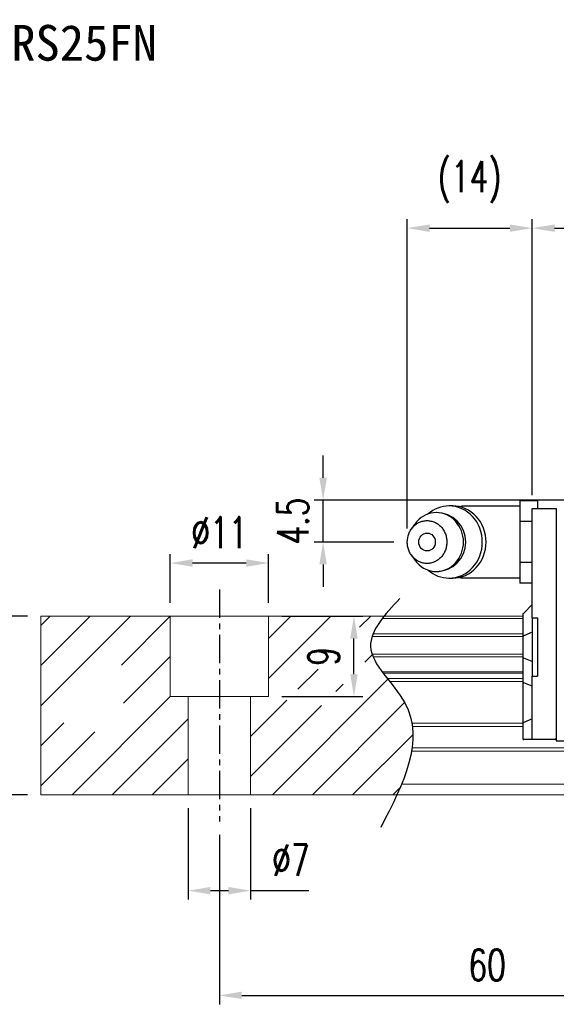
# Model space of a CAD drawing. Header units: millimetres. Extents: x 0 to 278, y 57 to 168.
# Tile 2 of 51: x 116 to 176, y 57 to 168. Entities that reach past the tile are written whole.
import ezdxf
from ezdxf.enums import TextEntityAlignment as Align

# ---------------------------------------------------------------- set-up
doc = ezdxf.new("R2010")
doc.units = ezdxf.units.MM
doc.header["$PDSIZE"] = -1
doc.linetypes.add('CENTER', pattern=[10.16, 6.35, -1.27, 1.27, -1.27])
for name, color, linetype in [('2', 7, 'Continuous'), ('CHA', 7, 'Continuous'), ('CL', 1, 'CENTER'), ('DIM', 4, 'Continuous'), ('OUT', 3, 'Continuous')]:
    doc.layers.add(name, color=color, linetype=linetype)
doc.styles.add('DIM-7', font='SIMPLEX.shx', dxfattribs={"width": 0.7, "bigfont": 'chineset.shx'})
doc.styles.add('T', font='kaiu.ttf')
doc.dimstyles.new('CNS', dxfattribs={"dimtxt": 3.5, "dimasz": 2.5, "dimexe": 1, "dimexo": 1.5, "dimgap": 0.09, "dimtad": 0, "dimdsep": 46, "dimtxsty": 'DIM-7', "dimcen": 0.09, "dimclrd": 1, "dimclre": 1, "dimclrt": 4, "dimadec": 0, "dimazin": 0, "dimtfac": 1, "dimtix": 1, "dimtmove": 2, "dimatfit": 3, "dimfxl": 1, "dimtvp": 0.971429, "dimtolj": 1, "dimarcsym": 0})

# ---------------------------------------------------------------- blocks, each defined once
blk = doc.blocks.new('*D9')
at = {"layer": 'DEFPOINTS', "color": 0}
for p in [(132.64, 106.85), (132.64, 100.89), (143.64, 100.9)]:
    blk.add_point(p, dxfattribs=at)
at = {"layer": 'DIM', "color": 7, "lineweight": -2}
for p, q in [((132.64, 102.39), (132.64, 107.85)), ((143.64, 102.4), (143.64, 107.85)), ((141.14, 106.85), (135.14, 106.85))]:
    blk.add_line(p, q, dxfattribs=at)
at = {"layer": 'DIM', "color": 7}
for points in [[(135.14, 107.27), (135.14, 106.43), (132.64, 106.85)], [(141.14, 107.27), (141.14, 106.43), (143.64, 106.85)]]:
    blk.add_solid(points, dxfattribs=at)
at = {"layer": 'DIM', "color": 7, "insert": (138.14, 110.25), "char_height": 3.5, "attachment_point": 5, "style": 'DIM-7'}
blk.add_mtext('\\A1;%%C11', dxfattribs=at)
blk = doc.blocks.new('*D10')
at = {"layer": 'DEFPOINTS', "color": 0}
for p in [(134.64, 80.9), (141.64, 80.9), (141.64, 70.17)]:
    blk.add_point(p, dxfattribs=at)
at = {"layer": 'DIM', "color": 7, "lineweight": -2}
for p, q in [((134.64, 79.4), (134.64, 69.17)), ((141.64, 79.4), (141.64, 69.17)), ((137.14, 70.17), (139.14, 70.17)), ((141.64, 70.17), (148.17, 70.17))]:
    blk.add_line(p, q, dxfattribs=at)
at = {"layer": 'DIM', "color": 7}
for points in [[(137.14, 70.58), (137.14, 69.75), (134.64, 70.17)], [(139.14, 70.58), (139.14, 69.75), (141.64, 70.17)]]:
    blk.add_solid(points, dxfattribs=at)
at = {"layer": 'DIM', "color": 7, "insert": (146.15, 73.57), "char_height": 3.5, "attachment_point": 5, "style": 'DIM-7'}
blk.add_mtext('\\A1;%%C7', dxfattribs=at)
blk = doc.blocks.new('*D2')
at = {"layer": 'DEFPOINTS', "color": 0}
for p in [(138.14, 77.9), (198.14, 77.9), (198.14, 58.44)]:
    blk.add_point(p, dxfattribs=at)
at = {"layer": 'DIM', "color": 7, "lineweight": -2}
for p, q in [((138.14, 76.4), (138.14, 57.44)), ((198.14, 76.4), (198.14, 57.44)), ((140.64, 58.44), (195.64, 58.44))]:
    blk.add_line(p, q, dxfattribs=at)
at = {"layer": 'DIM', "color": 7}
for points in [[(140.64, 58.86), (140.64, 58.03), (138.14, 58.44)], [(195.64, 58.86), (195.64, 58.03), (198.14, 58.44)]]:
    blk.add_solid(points, dxfattribs=at)
at = {"layer": 'DIM', "color": 7, "insert": (168.14, 61.84), "char_height": 3.5, "attachment_point": 5, "style": 'DIM-7'}
blk.add_mtext('\\A1;60', dxfattribs=at)
blk = doc.blocks.new('*D3')
at = {"layer": 'DEFPOINTS', "color": 0}
for p in [(143.64, 100.9), (153.22, 100.9), (143.64, 91.9)]:
    blk.add_point(p, dxfattribs=at)
at = {"layer": 'DIM', "color": 7, "lineweight": -2}
for p, q in [((145.14, 100.9), (154.22, 100.9)), ((153.22, 94.4), (153.22, 98.4)), ((145.14, 91.9), (154.22, 91.9))]:
    blk.add_line(p, q, dxfattribs=at)
at = {"layer": 'DIM', "color": 7}
for points in [[(152.8, 98.4), (153.63, 98.4), (153.22, 100.9)], [(152.8, 94.4), (153.63, 94.4), (153.22, 91.9)]]:
    blk.add_solid(points, dxfattribs=at)
at = {"layer": 'DIM', "color": 7, "insert": (149.82, 96.4), "char_height": 3.5, "attachment_point": 5, "rotation": 90, "style": 'DIM-7'}
blk.add_mtext('\\A1;9', dxfattribs=at)
blk = doc.blocks.new('*D6')
at = {"layer": 'DEFPOINTS', "color": 0}
for p in [(262.59, 144.35), (173.19, 112.95), (262.59, 112.95)]:
    blk.add_point(p, dxfattribs=at)
at = {"layer": 'DIM', "color": 7, "lineweight": -2}
for p, q in [((173.19, 114.45), (173.19, 145.35)), ((262.59, 114.45), (262.59, 145.35)), ((175.69, 144.35), (260.09, 144.35))]:
    blk.add_line(p, q, dxfattribs=at)
at = {"layer": 'DIM', "color": 7}
for points in [[(175.69, 144.76), (175.69, 143.93), (173.19, 144.35)], [(260.09, 144.76), (260.09, 143.93), (262.59, 144.35)]]:
    blk.add_solid(points, dxfattribs=at)
at = {"layer": 'DIM', "color": 7, "insert": (217.89, 147.75), "char_height": 3.5, "attachment_point": 5, "style": 'DIM-7'}
blk.add_mtext('\\A1;89.4', dxfattribs=at)
blk = doc.blocks.new('*D1')
at = {"layer": 'DEFPOINTS', "color": 0}
for p in [(118.14, 100.9), (111.8, 80.9), (118.14, 80.9)]:
    blk.add_point(p, dxfattribs=at)
at = {"layer": 'DIM', "color": 7, "lineweight": -2}
for p, q in [((116.64, 100.9), (110.8, 100.9)), ((111.8, 98.4), (111.8, 83.4)), ((116.64, 80.9), (110.8, 80.9))]:
    blk.add_line(p, q, dxfattribs=at)
at = {"layer": 'DIM', "color": 7}
for points in [[(111.39, 98.4), (112.22, 98.4), (111.8, 100.9)], [(111.39, 83.4), (112.22, 83.4), (111.8, 80.9)]]:
    blk.add_solid(points, dxfattribs=at)
at = {"layer": 'DIM', "color": 7, "insert": (108.4, 90.9), "char_height": 3.5, "attachment_point": 5, "rotation": 90, "style": 'DIM-7'}
blk.add_mtext('\\A1;20', dxfattribs=at)
blk = doc.blocks.new('*D20')
at = {"layer": 'DEFPOINTS', "color": 0}
for p in [(149.76, 113.9), (188.39, 113.9), (159.19, 109.2)]:
    blk.add_point(p, dxfattribs=at)
at = {"layer": 'DIM', "color": 7, "lineweight": -2}
for p, q in [((149.76, 116.4), (149.76, 118.9)), ((186.89, 113.9), (148.76, 113.9)), ((149.76, 109.2), (149.76, 113.9)), ((157.69, 109.2), (148.76, 109.2)), ((149.76, 106.7), (149.76, 104.2))]:
    blk.add_line(p, q, dxfattribs=at)
at = {"layer": 'DIM', "color": 7}
for points in [[(149.34, 116.4), (150.18, 116.4), (149.76, 113.9)], [(149.34, 106.7), (150.18, 106.7), (149.76, 109.2)]]:
    blk.add_solid(points, dxfattribs=at)
at = {"layer": 'DIM', "color": 7, "insert": (146.36, 111.55), "char_height": 3.5, "attachment_point": 5, "rotation": 90, "style": 'DIM-7'}
blk.add_mtext('\\A1;4.5', dxfattribs=at)
blk = doc.blocks.new('*D21')
at = {"layer": 'DEFPOINTS', "color": 0}
for p in [(173.19, 144.35), (173.19, 112.95), (159.19, 109.2)]:
    blk.add_point(p, dxfattribs=at)
at = {"layer": 'DIM', "color": 7, "lineweight": -2}
for p, q in [((159.19, 110.7), (159.19, 145.35)), ((173.19, 114.45), (173.19, 145.35)), ((161.69, 144.35), (170.69, 144.35))]:
    blk.add_line(p, q, dxfattribs=at)
at = {"layer": 'DIM', "color": 7}
for points in [[(161.69, 144.76), (161.69, 143.93), (159.19, 144.35)], [(170.69, 144.76), (170.69, 143.93), (173.19, 144.35)]]:
    blk.add_solid(points, dxfattribs=at)
at = {"layer": 'DIM', "color": 7, "insert": (166.19, 149.53), "char_height": 3.5, "attachment_point": 5, "style": 'DIM-7'}
blk.add_mtext('\\A1;(14)', dxfattribs=at)

msp = doc.modelspace()

# ---------------------------------------------------------------- linework, layer by layer
at = {"layer": '2', "color": 0, "linetype": 'Continuous'}
for p, q in [((173.792, 113.821), (171.792, 113.821)), ((171.792, 113.821), (171.792, 112.666)), ((173.792, 113.821), (173.792, 112.952)), ((164.281, 113.244), (163.866, 113.244)), ((171.792, 113.202), (165.409, 113.202)), ((171.792, 112.666), (171.792, 111.512)), ((173.192, 112.806), (173.192, 112.952)), ((173.192, 112.952), (175.892, 112.952)), ((173.192, 111.599), (173.192, 112.806)), ((175.892, 112.952), (175.892, 112.806)), ((175.892, 112.806), (175.892, 111.599)), ((173.192, 111.512), (171.792, 111.512)), ((171.792, 111.512), (171.792, 109.202)), ((173.192, 111.245), (173.192, 111.599)), ((175.892, 111.599), (175.892, 111.245)), ((175.892, 111.452), (175.892, 88.452)), ((159.988, 111.16), (159.624, 110.626)), ((173.192, 100.702), (173.192, 111.245)), ((175.892, 111.245), (175.892, 88.659)), ((171.792, 109.202), (171.792, 106.893)), ((159.624, 107.778), (159.988, 107.244)), ((173.192, 106.893), (171.792, 106.893)), ((171.792, 106.893), (171.792, 105.738)), ((163.866, 105.161), (164.281, 105.161)), ((165.409, 105.202), (171.792, 105.202)), ((171.792, 105.738), (171.792, 104.583)), ((173.192, 104.583), (171.792, 104.583)), ((173.192, 102.202), (172.242, 101.252)), ((172.192, 101.202), (172.242, 101.252)), ((172.192, 98.698), (172.192, 101.202)), ((173.192, 100.702), (173.192, 94.202)), ((173.192, 100.702), (173.792, 100.702)), ((173.792, 100.702), (173.792, 94.202)), ((172.192, 98.698), (172.242, 98.718)), ((172.192, 96.206), (172.192, 98.698)), ((173.192, 99.092), (172.242, 98.718)), ((172.192, 93.471), (172.192, 96.206)), ((172.192, 96.206), (172.242, 96.186)), ((173.192, 95.812), (172.242, 96.186)), ((173.192, 94.202), (173.792, 94.202)), ((173.192, 88.659), (173.192, 94.202)), ((172.192, 88.992), (172.192, 93.471)), ((172.192, 93.471), (172.242, 93.451)), ((173.192, 93.077), (172.242, 93.451)), ((173.192, 89.406), (172.242, 89.013)), ((172.192, 88.992), (172.242, 89.013)), ((172.192, 87.102), (172.192, 88.992)), ((173.192, 88.306), (173.192, 88.659)), ((173.192, 87.249), (173.192, 88.306)), ((175.892, 88.659), (175.892, 88.306)), ((175.892, 88.452), (175.892, 86.952)), ((175.892, 88.306), (175.892, 87.249)), ((172.192, 87.102), (172.242, 87.102)), ((173.192, 87.102), (172.242, 87.102)), ((173.192, 87.102), (173.192, 87.249)), ((175.892, 87.102), (173.192, 87.102)), ((175.892, 87.102), (175.892, 87.249)), ((175.892, 86.952), (177.392, 86.952))]:
    msp.add_line(p, q, dxfattribs=at)
for centre, radius, start, end in [((162.442, 109.202), 3.3, 270, 89.84908), ((165.409, 109.202), 4, 89.99998, 93.25686), ((165.409, 109.202), 4, 266.21721, 270.00002)]:
    msp.add_arc(centre, radius, start, end, dxfattribs=at)
msp.add_ellipse((161.409, 109.202), major_axis=(0, -1), ratio=0.9238797, dxfattribs=at)
for points, knots in [([(159.99, 107.244), (160.08, 107.111), (160.179, 106.985), (160.851, 106.258), (161.644, 105.902), (163.24, 105.902), (164.034, 106.258), (165.162, 107.48), (165.491, 108.338), (165.491, 110.066), (165.162, 110.925), (164.034, 112.146), (163.24, 112.502), (161.644, 112.502), (160.851, 112.146), (160.179, 111.419), (160.08, 111.293), (159.99, 111.161)], [0, 0, 0, 0, 0.0298911, 0.0298911, 0.1865941, 0.1865941, 0.343297, 0.343297, 0.5, 0.5, 0.656703, 0.656703, 0.8134059, 0.8134059, 0.9701089, 0.9701089, 1, 1, 1, 1]), ([(161.527, 106.053), (162.185, 105.484), (163.023, 105.161), (164.843, 105.161), (165.815, 105.596), (167.197, 107.093), (167.6, 108.144), (167.6, 110.26), (167.197, 111.312), (165.815, 112.808), (164.843, 113.244), (163.023, 113.244), (162.185, 112.92), (161.527, 112.351)], [0, 0, 0, 0, 0.150594, 0.150594, 0.325297, 0.325297, 0.5, 0.5, 0.674703, 0.674703, 0.849406, 0.849406, 1, 1, 1, 1]), ([(164.281, 105.161), (165.258, 105.161), (166.23, 105.596), (167.612, 107.093), (168.014, 108.144), (168.014, 110.26), (167.612, 111.312), (166.23, 112.808), (165.258, 113.244), (164.281, 113.244)], [0, 0, 0, 0, 0.25, 0.25, 0.5, 0.5, 0.75, 0.75, 1, 1, 1, 1]), ([(159.192, 109.202), (159.192, 109.045), (159.22, 108.731), (159.347, 108.278), (159.553, 107.86), (159.831, 107.494), (160.169, 107.194), (160.555, 106.97), (160.974, 106.833), (161.409, 106.787), (161.844, 106.833), (162.263, 106.97), (162.649, 107.194), (162.987, 107.494), (163.265, 107.86), (163.471, 108.278), (163.598, 108.731), (163.641, 109.202), (163.598, 109.673), (163.471, 110.126), (163.265, 110.544), (162.987, 110.91), (162.649, 111.21), (162.263, 111.434), (161.844, 111.571), (161.409, 111.618), (160.974, 111.571), (160.555, 111.434), (160.169, 111.21), (159.831, 110.91), (159.553, 110.544), (159.279, 109.99), (159.192, 109.515), (159.192, 109.202)], [0, 0, 0, 0, 0.0312594, 0.0625188, 0.0937782, 0.1250376, 0.156297, 0.1875564, 0.2188159, 0.2500753, 0.2813347, 0.3125941, 0.3438535, 0.3751129, 0.4063723, 0.4376317, 0.4688911, 0.5001505, 0.5314099, 0.5626693, 0.5939287, 0.6251882, 0.6564476, 0.687707, 0.7189664, 0.7502258, 0.7814852, 0.8127446, 0.844004, 0.8752634, 0.9065228, 0.9377822, 1, 1, 1, 1])]:
    msp.add_open_spline(points, degree=3, knots=knots, dxfattribs=at)
at = {"layer": 'CL', "color": 0, "ltscale": 0.5}
msp.add_line((138.138, 103.902), (138.138, 77.902), dxfattribs=at)
at = {"layer": 'DIM', "color": 0}
for p, q in [((118.138, 90.876), (128.164, 100.902)), ((118.138, 95.366), (123.674, 100.902)), ((118.138, 99.856), (119.184, 100.902)), ((127.153, 95.401), (132.638, 100.886)), ((143.638, 98.415), (146.125, 100.902)), ((143.638, 93.925), (150.615, 100.902)), ((153.855, 99.652), (155.105, 100.902)), ((127.404, 91.161), (132.638, 96.396)), ((154.427, 95.734), (155.273, 96.58)), ((146.925, 92.722), (149.189, 94.986)), ((144.085, 80.902), (157.02, 93.836)), ((151.167, 92.474), (151.993, 93.3)), ((121.635, 80.902), (132.638, 91.905)), ((141.638, 87.435), (145.683, 91.48)), ((141.638, 82.945), (149.581, 90.888)), ((148.576, 80.902), (158.898, 91.224)), ((126.125, 80.902), (134.638, 89.415)), ((118.138, 86.386), (120.711, 88.959)), ((118.138, 81.896), (124.178, 87.936)), ((153.066, 80.902), (159.835, 87.671)), ((130.615, 80.902), (134.638, 84.925)), ((157.556, 80.902), (158.422, 81.768))]:
    msp.add_line(p, q, dxfattribs=at)
msp.add_open_spline([(158.364, 102.864), (156.682, 101.073), (153.024, 97.178), (162.55, 89.493), (158.734, 82.108), (156.221, 77.243)], degree=3, knots=[0, 0, 0, 0, 6.2737393, 13.647637, 27.8750855, 27.8750855, 27.8750855, 27.8750855], dxfattribs=at)
at = {"layer": 'OUT', "color": 0, "linetype": 'Continuous', "lineweight": 15}
for p, q in [((172.192, 100.902), (118.138, 100.902)), ((118.138, 100.902), (118.138, 80.902)), ((132.638, 91.902), (132.638, 100.902)), ((143.638, 91.902), (143.638, 100.902)), ((172.192, 100.646), (156.403, 100.646)), ((172.192, 98.642), (155.248, 98.642)), ((172.192, 98.936), (155.358, 98.936)), ((172.192, 96.662), (155.245, 96.662)), ((172.192, 96.367), (155.356, 96.367)), ((172.192, 94.687), (156.365, 94.687)), ((172.192, 94.523), (156.488, 94.523)), ((172.192, 93.929), (156.947, 93.929)), ((172.192, 93.575), (157.227, 93.575)), ((143.638, 91.902), (132.638, 91.902)), ((134.638, 91.902), (134.638, 80.902)), ((141.638, 91.902), (141.638, 80.902)), ((172.192, 88.909), (159.718, 88.909)), ((172.192, 88.556), (159.771, 88.556)), ((278.138, 86.149), (159.738, 86.149)), ((278.138, 85.795), (159.684, 85.795)), ((278.138, 82.102), (158.561, 82.102)), ((278.138, 80.902), (118.138, 80.902))]:
    msp.add_line(p, q, dxfattribs=at)

# ---------------------------------------------------------------- texts
at = {"layer": 'CHA', "color": 7, "style": 'T'}
msp.add_text('TRS25FN', height=4, dxfattribs=at).set_placement((121.612, 165.098), align=Align.MIDDLE)

# ---------------------------------------------------------------- dimensions: what is measured, and where the dimension line sits
at = {"layer": 'DIM', "color": 0}
for base, p1, p2, text, picture, middle in [((173.192, 144.346), (159.192, 109.202), (173.192, 112.952), '(14)', '*D21', (166.192, 144.346)), ((141.638, 70.166), (134.638, 80.902), (141.638, 80.902), '%%C<>', '*D10', (146.153, 70.166))]:
    dim = msp.add_linear_dim(base=base, p1=p1, p2=p2, text=text, dimstyle='CNS', override={"dimclrd": 7, "dimclre": 7, "dimclrt": 7, "dimtmove": 0}, dxfattribs=at)
    dim.commit()
    dim.dimension.update_dxf_attribs({"geometry": picture, "text_midpoint": middle, "dimtype": 160})
for base, p1, p2, picture, middle in [((262.592, 144.346), (173.192, 112.952), (262.592, 112.952), '*D6', (217.892, 147.746)), ((198.138, 58.443), (138.138, 77.902), (198.138, 77.902), '*D2', (168.138, 61.843))]:
    dim = msp.add_linear_dim(base=base, p1=p1, p2=p2, dimstyle='CNS', override={"dimclrd": 7, "dimclre": 7, "dimclrt": 7}, dxfattribs=at)
    dim.commit()
    dim.dimension.update_dxf_attribs({"geometry": picture, "text_midpoint": middle})
dim = msp.add_linear_dim(base=(149.759, 113.902), p1=(159.192, 109.202), p2=(188.392, 113.902), angle=90, text='4.5', dimstyle='CNS', override={"dimclrd": 7, "dimclre": 7, "dimclrt": 7}, dxfattribs=at)
dim.commit()
dim.dimension.update_dxf_attribs({"geometry": '*D20', "text_midpoint": (146.359, 111.552)})
dim = msp.add_linear_dim(base=(132.638, 106.849), p1=(143.638, 100.902), p2=(132.638, 100.886), text='%%C<>', dimstyle='CNS', override={"dimclrd": 7, "dimclre": 7, "dimclrt": 7}, dxfattribs=at)
dim.commit()
dim.dimension.update_dxf_attribs({"geometry": '*D9', "text_midpoint": (138.138, 110.249)})
for base, p1, p2, picture, middle in [((111.804, 80.902), (118.138, 100.902), (118.138, 80.902), '*D1', (108.404, 90.902)), ((153.217, 100.902), (143.638, 91.902), (143.638, 100.902), '*D3', (149.817, 96.402))]:
    dim = msp.add_linear_dim(base=base, p1=p1, p2=p2, angle=90, dimstyle='CNS', override={"dimclrd": 7, "dimclre": 7, "dimclrt": 7}, dxfattribs=at)
    dim.commit()
    dim.dimension.update_dxf_attribs({"geometry": picture, "text_midpoint": middle})

doc.saveas('drawing.dxf')
